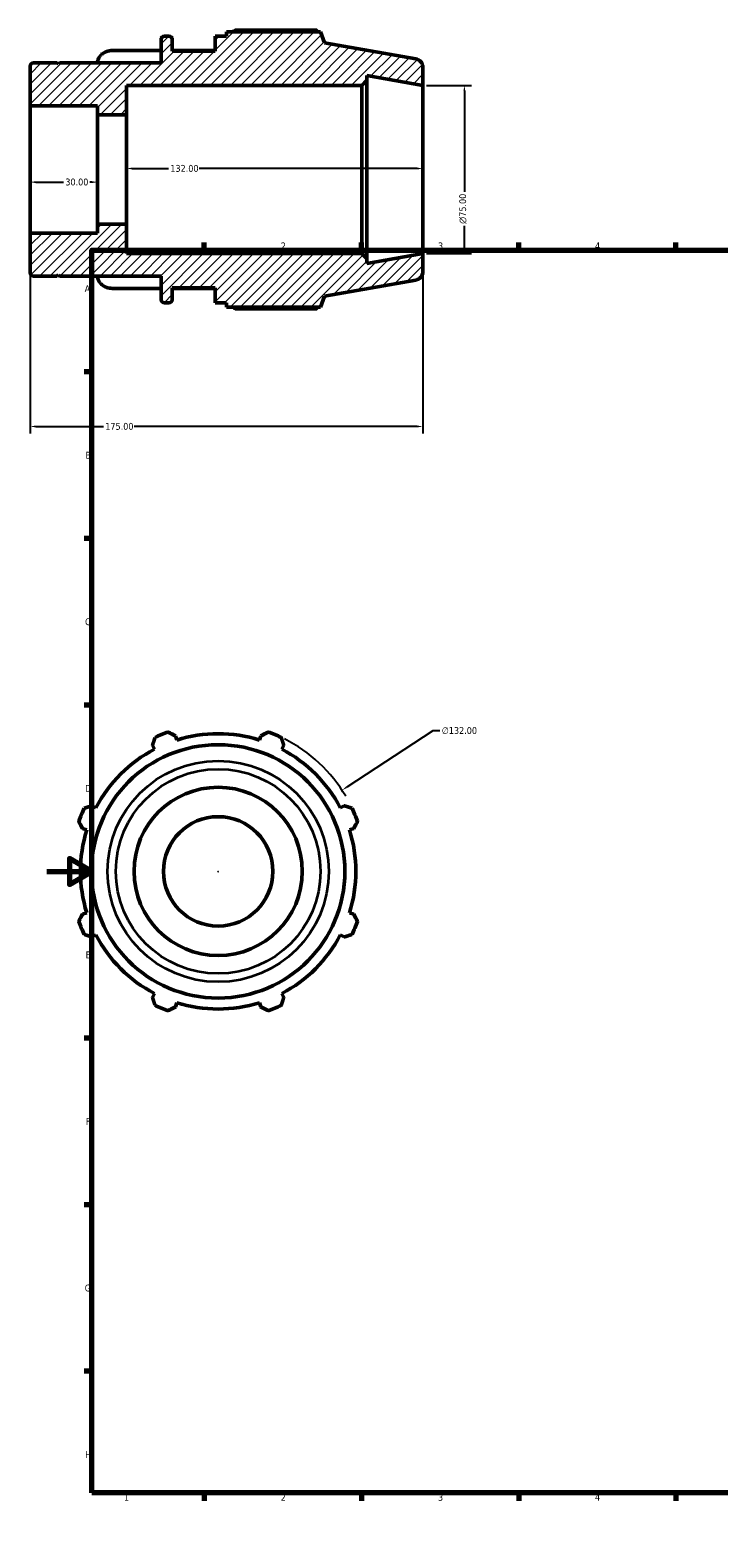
# Model space of a CAD drawing. Header units: millimetres. Extents: x -8 to 899, y -38 to 716.
# Tile 1 of 3: x -8 to 299, y 0 to 672. Entities that reach past the tile are written whole.
import ezdxf

# ---------------------------------------------------------------- set-up
doc = ezdxf.new("R2010")
doc.units = ezdxf.units.MM
for name, color, linetype, lineweight in [('Border (ANSI)', 7, 'Continuous', 70), ('Dimension (ANSI)', 7, 'Continuous', 25), ('Hatch (ANSI)', 7, 'Continuous', 18), ('Visible (ANSI)', 7, 'Continuous', 50), ('Visible Narrow (ANSI)', 7, 'Continuous', 35)]:
    doc.layers.add(name, color=color, linetype=linetype, lineweight=lineweight)
doc.styles.add('Note Text (ANSI)', font='tahoma.ttf')
doc.dimstyles.new('Default - mm (ANSI)', dxfattribs={"dimtxt": 3.048, "dimasz": 2.5, "dimexe": 3.175, "dimexo": 1.6002, "dimgap": 0.8, "dimtad": 0, "dimtoh": 1, "dimrnd": 1e-08, "dimzin": 4, "dimdsep": 46, "dimtxsty": 'Note Text (ANSI)', "dimcen": 0.09, "dimdle": 10, "dimclrd": 256, "dimclre": 256, "dimclrt": 256, "dimadec": 1, "dimazin": 1, "dimtfac": 1, "dimtofl": 0, "dimtmove": 0, "dimatfit": 3, "dimfxl": 1, "dimtolj": 1, "dimtzin": 4, "dimlwd": -1, "dimlwe": -1, "dimarcsym": 0})

# ---------------------------------------------------------------- blocks, each defined once
blk = doc.blocks.new('Borders Default Border')
at = {"layer": 'Border (ANSI)'}
for p, q in [((70.08, 574), (70.08, 577.45)), ((140.17, 574), (140.17, 577.45)), ((210.25, 574), (210.25, 577.45)), ((280.33, 574), (280.33, 577.45)), ((350.42, 574), (350.42, 577.45)), ((490.58, 574), (490.58, 577.45)), ((560.67, 574), (560.67, 577.45)), ((630.75, 574), (630.75, 577.45)), ((700.83, 574), (700.83, 577.45)), ((770.92, 574), (770.92, 577.45)), ((20, 519.75), (16.55, 519.75)), ((821, 519.75), (824.45, 519.75)), ((20, 445.5), (16.55, 445.5)), ((821, 445.5), (824.45, 445.5)), ((20, 371.25), (16.55, 371.25)), ((821, 371.25), (824.45, 371.25)), ((20, 222.75), (16.55, 222.75)), ((821, 222.75), (824.45, 222.75)), ((20, 148.5), (16.55, 148.5)), ((821, 148.5), (824.45, 148.5)), ((20, 74.25), (16.55, 74.25)), ((821, 74.25), (824.45, 74.25)), ((70.08, 20), (70.08, 16.55)), ((140.17, 20), (140.17, 16.55)), ((210.25, 20), (210.25, 16.55)), ((280.33, 20), (280.33, 16.55)), ((350.42, 20), (350.42, 16.55)), ((490.58, 20), (490.58, 16.55)), ((560.67, 20), (560.67, 16.55)), ((630.75, 20), (630.75, 16.55)), ((700.83, 20), (700.83, 16.55)), ((770.92, 20), (770.92, 16.55))]:
    blk.add_line(p, q, dxfattribs=at)
at = {"layer": 'Border (ANSI)', "flags": 128}
for points in [[(420.5, 594), (420.5, 574), (414.73, 584), (426.27, 584), (420.5, 574)], [(20, 20), (20, 574), (821, 574), (821, 20), (20, 20)], [(0, 297), (20, 297), (10, 302.77), (10, 291.23), (20, 297)], [(841, 297), (821, 297), (831, 302.77), (831, 291.23), (821, 297)], [(420.5, 0), (420.5, 20), (414.73, 10), (426.27, 10), (420.5, 20)]]:
    blk.add_lwpolyline(points, dxfattribs=at)
at = {"layer": 'Border (ANSI)', "attachment_point": 7, "style": 'Note Text (ANSI)'}
for s, insert, char_height in [('1', (34.35, 574.4), 3.05), ('2', (104.2, 574.4), 3.05), ('3', (174.26, 574.34), 3.05), ('4', (244.23, 574.4), 3.05), ('5', (314.48, 574.34), 3.05), ('6', (384.49, 574.34), 3.05), ('7', (454.6, 574.4), 3.05), ('8', (524.63, 574.33), 3.05), ('9', (594.7, 574.34), 3.05), ('10', (663.96, 574.34), 3.048), ('11', (734.04, 574.4), 3.048), ('12', (804.13, 574.4), 3.048), ('A', (16.78, 555.35), 3.05), ('A', (821.63, 555.35), 3.05), ('B', (17.15, 481.1), 3.05), ('B', (821.99, 481.1), 3.05), ('C', (16.95, 406.8), 3.05), ('C', (821.8, 406.8), 3.05), ('D', (16.96, 332.6), 3.05), ('D', (821.81, 332.6), 3.05), ('E', (17.21, 258.35), 3.05), ('E', (822.05, 258.35), 3.05), ('F', (17.29, 184.1), 3.05), ('F', (822.14, 184.1), 3.05), ('G', (16.81, 109.79), 3.05), ('G', (821.66, 109.79), 3.05), ('H', (16.97, 35.6), 3.05), ('H', (821.81, 35.6), 3.05), ('1', (34.35, 16.55), 3.05), ('2', (104.2, 16.55), 3.05), ('3', (174.26, 16.49), 3.05), ('4', (244.23, 16.55), 3.05), ('5', (314.48, 16.49), 3.05), ('6', (384.49, 16.49), 3.05), ('7', (454.6, 16.55), 3.05), ('8', (524.63, 16.48), 3.05), ('9', (594.7, 16.49), 3.05), ('10', (663.96, 16.49), 3.048), ('11', (734.04, 16.55), 3.048), ('12', (804.13, 16.55), 3.048)]:
    blk.add_mtext(s, dxfattribs=dict(at, insert=insert, char_height=char_height))
blk = doc.blocks.new('*D7')
at = {"layer": 'Defpoints', "color": 0, "transparency": 16777216}
for p in [(167.5, 647.5), (167.5, 572.5), (186.01, 572.5)]:
    blk.add_point(p, dxfattribs=at)
at = {"layer": 'Dimension (ANSI)', "transparency": 16777216}
for p, q in [((169.1, 647.5), (189.19, 647.5)), ((186.01, 645), (186.01, 600.07)), ((186.01, 575), (186.01, 584.93)), ((169.1, 572.5), (189.19, 572.5))]:
    blk.add_line(p, q, dxfattribs=at)
for points in [[(185.6, 645), (186.43, 645), (186.01, 647.5)], [(185.6, 575), (186.43, 575), (186.01, 572.5)]]:
    blk.add_solid(points, dxfattribs=at)
at = {"layer": 'Dimension (ANSI)', "transparency": 16777216, "insert": (183.72, 585.73), "char_height": 3.048, "attachment_point": 1, "rotation": 90, "style": 'Note Text (ANSI)'}
blk.add_mtext('\\A1;\\fAIGDT|b0|i0;\\H3.0480;\\ln\\fTahoma|b0|i0;\\H3.0480;75.00', dxfattribs=at)
blk = doc.blocks.new('*D8')
at = {"layer": 'Defpoints', "color": 0, "transparency": 16777216}
for p in [(-7.5, 581.67), (167.5, 572.5), (-7.5, 495.43)]:
    blk.add_point(p, dxfattribs=at)
at = {"layer": 'Dimension (ANSI)', "transparency": 16777216}
for p, q in [((-7.5, 580.07), (-7.5, 492.25)), ((167.5, 570.9), (167.5, 492.25)), ((-5, 495.43), (25.16, 495.43)), ((165, 495.43), (38.84, 495.43))]:
    blk.add_line(p, q, dxfattribs=at)
for points in [[(-5, 495.84), (-5, 495.01), (-7.5, 495.43)], [(165, 495.84), (165, 495.01), (167.5, 495.43)]]:
    blk.add_solid(points, dxfattribs=at)
at = {"layer": 'Dimension (ANSI)', "transparency": 16777216, "insert": (25.96, 497.01), "char_height": 3.048, "attachment_point": 1, "style": 'Note Text (ANSI)'}
blk.add_mtext('\\A1;175.00', dxfattribs=at)
blk = doc.blocks.new('*D9')
at = {"layer": 'Defpoints', "color": 0, "transparency": 16777216}
for p in [(35.5, 610.43), (35.5, 610), (167.5, 610)]:
    blk.add_point(p, dxfattribs=at)
at = {"layer": 'Dimension (ANSI)', "transparency": 16777216}
for p, q in [((38, 610.43), (54.16, 610.43)), ((165, 610.43), (67.84, 610.43))]:
    blk.add_line(p, q, dxfattribs=at)
for points in [[(38, 610.84), (38, 610.01), (35.5, 610.43)], [(165, 610.84), (165, 610.01), (167.5, 610.43)]]:
    blk.add_solid(points, dxfattribs=at)
at = {"layer": 'Dimension (ANSI)', "transparency": 16777216, "insert": (54.96, 612.01), "char_height": 3.048, "attachment_point": 1, "style": 'Note Text (ANSI)'}
blk.add_mtext('\\A1;132.00', dxfattribs=at)
blk = doc.blocks.new('*D10')
at = {"layer": 'Defpoints', "color": 0, "transparency": 16777216}
for p in [(-7.5, 610), (22.5, 610), (22.5, 604.35)]:
    blk.add_point(p, dxfattribs=at)
at = {"layer": 'Dimension (ANSI)', "transparency": 16777216}
for p, q in [((-5, 604.35), (7.36, 604.35)), ((20, 604.35), (19.02, 604.35))]:
    blk.add_line(p, q, dxfattribs=at)
for points in [[(-5, 604.77), (-5, 603.93), (-7.5, 604.35)], [(20, 604.77), (20, 603.93), (22.5, 604.35)]]:
    blk.add_solid(points, dxfattribs=at)
at = {"layer": 'Dimension (ANSI)', "transparency": 16777216, "insert": (8.16, 605.94), "char_height": 3.048, "attachment_point": 1, "style": 'Note Text (ANSI)'}
blk.add_mtext('\\A1;30.00', dxfattribs=at)
blk = doc.blocks.new('*D11')
at = {"layer": 'Defpoints', "color": 0, "transparency": 16777216}
for p in [(131.48, 333.28), (21.08, 260.93)]:
    blk.add_point(p, dxfattribs=at)
at = {"layer": 'Dimension (ANSI)', "transparency": 16777216}
for p, q in [((171.92, 359.78), (133.57, 334.65)), ((175.14, 359.78), (171.92, 359.78)), ((76.19, 297.11), (76.37, 297.11)), ((76.28, 297.02), (76.28, 297.2))]:
    blk.add_line(p, q, dxfattribs=at)
blk.add_arc((76.28, 297.11), 66, 30.48099, 63.40282, dxfattribs=at)
blk.add_solid([(133.35, 335), (133.8, 334.3), (131.48, 333.28)], dxfattribs=at)
at = {"layer": 'Dimension (ANSI)', "transparency": 16777216, "insert": (175.94, 361.42), "char_height": 3.048, "attachment_point": 1, "style": 'Note Text (ANSI)'}
blk.add_mtext('\\A1;∅132.00', dxfattribs=at)

msp = doc.modelspace()

# ---------------------------------------------------------------- hatches: boundary and pattern name
at = {"layer": 'Hatch (ANSI)'}
h = msp.add_hatch(dxfattribs=at)
h.set_pattern_fill('ANSI31', color=256, scale=25.4, style=0)
h.set_pattern_definition([(45, (0, 0), (-2.245064, 2.245064), [])])
edge = h.paths.add_edge_path()
edge.add_ellipse((163.75, 564.397), major_axis=(0.651, -3.693), ratio=1, start_angle=0, end_angle=80)
edge.add_line((167.5, 564.397), (167.5, 572.5))
edge.add_line((167.5, 572.5), (142.5, 568.092))
edge.add_line((142.5, 568.092), (142.5, 570.25))
edge.add_line((142.5, 570.25), (140.25, 572.5))
edge.add_line((140.25, 572.5), (35.5, 572.5))
edge.add_line((35.5, 572.5), (35.5, 585.625))
edge.add_line((35.5, 585.625), (22.5, 585.625))
edge.add_line((22.5, 585.625), (22.5, 581.672))
edge.add_line((22.5, 581.672), (-7.5, 581.672))
edge.add_line((-7.5, 581.672), (-7.5, 563.98))
edge.add_ellipse((-6, 563.98), major_axis=(-1.5, 0), ratio=1, start_angle=0, end_angle=90)
edge.add_line((-6, 562.48), (4.6, 562.48))
edge.add_line((4.6, 562.48), (5.1, 562.98))
edge.add_line((5.1, 562.98), (5.6, 562.48))
edge.add_line((5.6, 562.48), (50.833, 562.48))
edge.add_line((50.833, 562.48), (50.833, 552.1))
edge.add_ellipse((52.333, 552.1), major_axis=(-1.5, 0), ratio=1, start_angle=0, end_angle=90)
edge.add_line((52.333, 550.6), (54.333, 550.6))
edge.add_ellipse((54.333, 552.1), major_axis=(0, -1.5), ratio=1, start_angle=0, end_angle=90)
edge.add_line((55.833, 552.1), (55.833, 557.2))
edge.add_line((55.833, 557.2), (75, 557.2))
edge.add_line((75, 557.2), (75, 550.6))
edge.add_line((75, 550.6), (80, 550.6))
edge.add_line((80, 550.6), (80, 548.62))
edge.add_line((80, 548.62), (121.961, 548.62))
edge.add_line((121.961, 548.62), (123.75, 553.536))
edge.add_line((123.75, 553.536), (164.401, 560.704))
edge = h.paths.add_edge_path()
edge.add_ellipse((163.75, 655.603), major_axis=(3.75, 0), ratio=1, start_angle=0, end_angle=80)
edge.add_line((164.401, 659.296), (123.75, 666.464))
edge.add_line((123.75, 666.464), (121.961, 671.38))
edge.add_line((121.961, 671.38), (80, 671.38))
edge.add_line((80, 671.38), (80, 669.4))
edge.add_line((80, 669.4), (75, 669.4))
edge.add_line((75, 669.4), (75, 662.8))
edge.add_line((75, 662.8), (55.833, 662.8))
edge.add_line((55.833, 662.8), (55.833, 667.9))
edge.add_ellipse((54.333, 667.9), major_axis=(1.5, 0), ratio=1, start_angle=0, end_angle=90)
edge.add_line((54.333, 669.4), (52.333, 669.4))
edge.add_ellipse((52.333, 667.9), major_axis=(0, 1.5), ratio=1, start_angle=0, end_angle=90)
edge.add_line((50.833, 667.9), (50.833, 657.52))
edge.add_line((50.833, 657.52), (5.6, 657.52))
edge.add_line((5.6, 657.52), (5.1, 657.02))
edge.add_line((5.1, 657.02), (4.6, 657.52))
edge.add_line((4.6, 657.52), (-6, 657.52))
edge.add_ellipse((-6, 656.02), major_axis=(0, 1.5), ratio=1, start_angle=0, end_angle=90)
edge.add_line((-7.5, 656.02), (-7.5, 638.328))
edge.add_line((-7.5, 638.328), (22.5, 638.328))
edge.add_line((22.5, 638.328), (22.5, 634.375))
edge.add_line((22.5, 634.375), (35.5, 634.375))
edge.add_line((35.5, 634.375), (35.5, 647.5))
edge.add_line((35.5, 647.5), (140.25, 647.5))
edge.add_line((140.25, 647.5), (142.5, 649.75))
edge.add_line((142.5, 649.75), (142.5, 651.908))
edge.add_line((142.5, 651.908), (167.5, 647.5))
edge.add_line((167.5, 647.5), (167.5, 655.603))

# ---------------------------------------------------------------- linework, layer by layer
at = {"layer": 'Visible (ANSI)'}
for p, q in [((120.279, 672.101), (83.96, 672.101)), ((50.833, 667.9), (50.833, 657.52)), ((54.333, 669.4), (52.333, 669.4)), ((55.833, 662.8), (55.833, 667.9)), ((80, 669.4), (75, 669.4)), ((75, 669.4), (75, 662.8)), ((121.961, 671.38), (80, 671.38)), ((80, 671.38), (80, 669.4)), ((123.75, 666.464), (121.961, 671.38)), ((164.401, 659.296), (123.75, 666.464)), ((50.833, 663.012), (29.1, 663.012)), ((75, 663.012), (55.833, 663.012)), ((75, 662.8), (55.833, 662.8)), ((-7.5, 656.02), (-7.5, 638.328)), ((4.6, 657.52), (-6, 657.52)), ((5.1, 657.02), (4.6, 657.52)), ((5.6, 657.52), (5.1, 657.02)), ((50.833, 657.52), (5.6, 657.52)), ((167.5, 647.5), (167.5, 655.603)), ((35.5, 634.375), (35.5, 647.5)), ((35.5, 647.5), (140.25, 647.5)), ((140.25, 647.5), (142.5, 649.75)), ((140.25, 647.5), (140.25, 572.5)), ((142.5, 649.75), (142.5, 651.908)), ((142.5, 651.908), (167.5, 647.5)), ((142.5, 570.25), (142.5, 649.75)), ((167.5, 572.5), (167.5, 647.5)), ((-7.5, 638.328), (22.5, 638.328)), ((-7.5, 581.672), (-7.5, 638.328)), ((22.5, 638.328), (22.5, 634.375)), ((22.5, 634.375), (35.5, 634.375)), ((22.5, 585.625), (22.5, 634.375)), ((35.5, 585.625), (35.5, 634.375)), ((35.5, 585.625), (22.5, 585.625)), ((22.5, 585.625), (22.5, 581.672)), ((35.5, 572.5), (35.5, 585.625)), ((22.5, 581.672), (-7.5, 581.672)), ((-7.5, 581.672), (-7.5, 563.98)), ((140.25, 572.5), (35.5, 572.5)), ((142.5, 570.25), (140.25, 572.5)), ((167.5, 572.5), (142.5, 568.092)), ((167.5, 564.397), (167.5, 572.5)), ((142.5, 568.092), (142.5, 570.25)), ((-6, 562.48), (4.6, 562.48)), ((4.6, 562.48), (5.1, 562.98)), ((5.1, 562.98), (5.6, 562.48)), ((5.6, 562.48), (50.833, 562.48)), ((50.833, 562.48), (50.833, 552.1)), ((123.75, 553.536), (164.401, 560.704)), ((50.833, 556.988), (29.1, 556.988)), ((55.833, 552.1), (55.833, 557.2)), ((55.833, 557.2), (75, 557.2)), ((75, 556.988), (55.833, 556.988)), ((75, 557.2), (75, 550.6)), ((121.961, 548.62), (123.75, 553.536)), ((52.333, 550.6), (54.333, 550.6)), ((75, 550.6), (80, 550.6)), ((80, 550.6), (80, 548.62)), ((80, 548.62), (121.961, 548.62)), ((83.96, 547.899), (120.279, 547.899)), ((57.823, 355.647), (57.228, 357.536)), ((95.333, 357.536), (94.738, 355.647)), ((47.024, 353.309), (47.939, 351.553)), ((104.623, 351.553), (105.537, 353.309)), ((21.836, 325.45), (20.08, 326.365)), ((132.482, 326.365), (130.725, 325.45)), ((15.853, 316.161), (17.742, 315.565)), ((134.82, 315.565), (136.708, 316.161)), ((17.742, 278.651), (15.853, 278.055)), ((136.708, 278.055), (134.82, 278.651)), ((20.08, 267.852), (21.836, 268.766)), ((130.725, 268.766), (132.482, 267.852)), ((47.939, 242.663), (47.024, 240.907)), ((105.537, 240.907), (104.623, 242.663)), ((57.228, 236.681), (57.823, 238.569)), ((94.738, 238.569), (95.333, 236.681))]:
    msp.add_line(p, q, dxfattribs=at)
for radius in [56.464, 37.5, 24.375]:
    msp.add_circle((76.281, 297.108), radius, dxfattribs=at)
for centre, radius, start, end in [((52.333, 667.9), 1.5, 90, 180), ((54.333, 667.9), 1.5, 0, 90), ((163.75, 655.603), 3.75, 0, 80), ((-6, 656.02), 1.5, 90, 180), ((-6, 563.98), 1.5, 180, 270), ((163.75, 564.397), 3.75, 280, 0), ((52.333, 552.1), 1.5, 180, 270), ((54.333, 552.1), 1.5, 270, 0), ((76.281, 297.108), 66, 109.791984, 115.208016), ((76.281, 297.108), 61.38, 72.5, 107.5), ((76.281, 297.108), 66, 64.791984, 70.208016), ((76.281, 297.108), 61.38, 117.5, 152.5), ((76.281, 297.108), 61.38, 27.5, 62.5), ((76.281, 297.108), 66, 154.791984, 160.208016), ((76.281, 297.108), 66, 19.791984, 25.208016), ((76.281, 297.108), 61.38, 162.5, 197.5), ((76.281, 297.108), 61.38, 342.5, 17.5), ((76.281, 297.108), 66, 199.791984, 205.208016), ((76.281, 297.108), 66, 334.791984, 340.208016), ((76.281, 297.108), 61.38, 207.5, 242.5), ((76.281, 297.108), 61.38, 297.5, 332.5), ((76.281, 297.108), 66, 244.791984, 250.208016), ((76.281, 297.108), 61.38, 252.5, 287.5), ((76.281, 297.108), 66, 289.791984, 295.208016)]:
    msp.add_arc(centre, radius, start, end, dxfattribs=at)
for points, weights in [([(82.81, 671.38), (83.375, 671.737), (83.96, 672.101)], [1.00893405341, 1.01047328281, 1.011864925]), ([(120.698, 671.38), (120.492, 671.737), (120.279, 672.101)], [1.00127650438, 1.00071218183, 1]), ([(83.96, 547.899), (83.375, 548.263), (82.81, 548.62)], [1.011864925, 1.01047328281, 1.00893405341]), ([(120.279, 547.899), (120.492, 548.263), (120.698, 548.62)], [1, 1.00071218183, 1.00127650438]), ([(47.024, 353.309), (47.586, 355.03), (48.171, 356.823)], [1.00253039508, 1.00167332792, 1]), ([(53.933, 359.209), (55.614, 358.355), (57.228, 357.536)], [1, 1.00167332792, 1.00253039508]), ([(95.333, 357.536), (96.947, 358.355), (98.629, 359.209)], [1.00253039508, 1.00167332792, 1]), ([(104.391, 356.823), (104.976, 355.03), (105.537, 353.309)], [1, 1.00167332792, 1.00253039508]), ([(16.566, 325.218), (18.359, 325.803), (20.08, 326.365)], [1, 1.00167332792, 1.00253039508]), ([(132.482, 326.365), (134.203, 325.803), (135.995, 325.218)], [1.00253039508, 1.00167332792, 1]), ([(15.853, 316.161), (15.033, 317.775), (14.179, 319.456)], [1.00253039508, 1.00167332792, 1]), ([(138.382, 319.456), (137.528, 317.775), (136.708, 316.161)], [1, 1.00167332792, 1.00253039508]), ([(14.179, 274.76), (15.033, 276.441), (15.853, 278.055)], [1, 1.00167332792, 1.00253039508]), ([(136.708, 278.055), (137.528, 276.441), (138.382, 274.76)], [1.00253039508, 1.00167332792, 1]), ([(20.08, 267.852), (18.359, 268.413), (16.566, 268.998)], [1.00253039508, 1.00167332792, 1]), ([(135.995, 268.998), (134.203, 268.413), (132.482, 267.852)], [1, 1.00167332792, 1.00253039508]), ([(48.171, 237.393), (47.586, 239.186), (47.024, 240.907)], [1, 1.00167332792, 1.00253039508]), ([(57.228, 236.681), (55.614, 235.861), (53.933, 235.007)], [1.00253039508, 1.00167332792, 1]), ([(98.629, 235.007), (96.947, 235.861), (95.333, 236.681)], [1, 1.00167332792, 1.00253039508]), ([(105.537, 240.907), (104.976, 239.186), (104.391, 237.393)], [1.00253039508, 1.00167332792, 1])]:
    msp.add_rational_spline(points, weights, degree=2, dxfattribs=at)
for points, knots in [([(22.506, 657.52), (22.52, 657.807), (22.559, 658.108), (22.714, 658.783), (22.847, 659.153), (23.159, 659.806), (23.366, 660.149), (23.86, 660.79), (24.146, 661.087), (24.723, 661.587), (25.065, 661.835), (25.804, 662.262), (26.199, 662.442), (26.952, 662.712), (27.378, 662.828), (28.248, 662.978), (28.693, 663.012), (29.1, 663.012)], [-0.95184729, -0.95184729, -0.95184729, -0.95184729, -0.85581961, -0.85581961, -0.73333817, -0.73333817, -0.61099471, -0.61099471, -0.48865125, -0.48865125, -0.36644009, -0.36644009, -0.24422892, -0.24422892, -0.12211446, -0.12211446, 0, 0, 0, 0]), ([(29.1, 556.988), (28.693, 556.988), (28.248, 557.022), (27.378, 557.172), (26.952, 557.288), (26.199, 557.558), (25.804, 557.738), (25.065, 558.165), (24.723, 558.413), (24.146, 558.913), (23.86, 559.21), (23.366, 559.851), (23.159, 560.194), (22.847, 560.847), (22.714, 561.217), (22.559, 561.892), (22.52, 562.193), (22.506, 562.48)], [0, 0, 0, 0, 0.12211446, 0.12211446, 0.24422892, 0.24422892, 0.36644009, 0.36644009, 0.48865125, 0.48865125, 0.61099471, 0.61099471, 0.73333817, 0.73333817, 0.85581961, 0.85581961, 0.95184729, 0.95184729, 0.95184729, 0.95184729])]:
    msp.add_open_spline(points, degree=3, knots=knots, dxfattribs=at)
at = {"layer": 'Visible Narrow (ANSI)'}
for radius in [49.296, 45.603]:
    msp.add_circle((76.281, 297.108), radius, dxfattribs=at)

# ---------------------------------------------------------------- block references
msp.add_blockref('Borders Default Border', (0, 0))

# ---------------------------------------------------------------- dimensions: what is measured, and where the dimension line sits
at = {"layer": 'Dimension (ANSI)'}
dim = msp.add_linear_dim(base=(186.014, 572.5), p1=(167.5, 647.5), p2=(167.5, 572.5), angle=90, text='\\fAIGDT|b0|i0;\\H3.0480;\\ln\\fTahoma|b0|i0;\\H3.0480;<>', dimstyle='Default - mm (ANSI)', override={"dimtoh": 0, "dimdec": 2, "dimtp": 0, "dimtm": 0, "dimtdec": 2, "dimatfit": 1}, dxfattribs=at)
dim.commit()
dim.dimension.update_dxf_attribs({"geometry": '*D7', "text_midpoint": (186.014, 592.5), "dimtype": 160})
for base, p1, p2, override, picture, middle in [((35.5, 610.426), (167.5, 610), (35.5, 610), {"dimtoh": 0, "dimdec": 2, "dimse1": 1, "dimse2": 1, "dimtp": 0, "dimtm": 0, "dimtdec": 2, "dimatfit": 1}, '*D9', (61, 610.426)), ((22.5, 604.35), (-7.5, 610), (22.5, 610), {"dimtoh": 0, "dimdec": 2, "dimse1": 1, "dimse2": 1, "dimtp": 0, "dimtm": 0, "dimtdec": 2, "dimatfit": 1}, '*D10', (13.191, 604.35)), ((-7.5, 495.426), (167.5, 572.5), (-7.5, 581.672), {"dimtoh": 0, "dimdec": 2, "dimtp": 0, "dimtm": 0, "dimtdec": 2, "dimatfit": 1}, '*D8', (32, 495.426))]:
    dim = msp.add_linear_dim(base=base, p1=p1, p2=p2, angle=180, dimstyle='Default - mm (ANSI)', override=override, dxfattribs=at)
    dim.commit()
    dim.dimension.update_dxf_attribs({"geometry": picture, "text_midpoint": middle, "dimtype": 160})
dim = msp.add_diameter_dim_2p(p1=(21.078, 260.933), p2=(131.484, 333.283), dimstyle='Default - mm (ANSI)', override={"dimtih": 1, "dimdec": 2, "dimlfac": 1, "dimtp": 0, "dimtm": 0, "dimtdec": 2}, dxfattribs=at)
dim.commit()
dim.dimension.update_dxf_attribs({"geometry": '*D11', "text_midpoint": (183.783, 359.783), "dimtype": 163})

doc.saveas('drawing.dxf')
